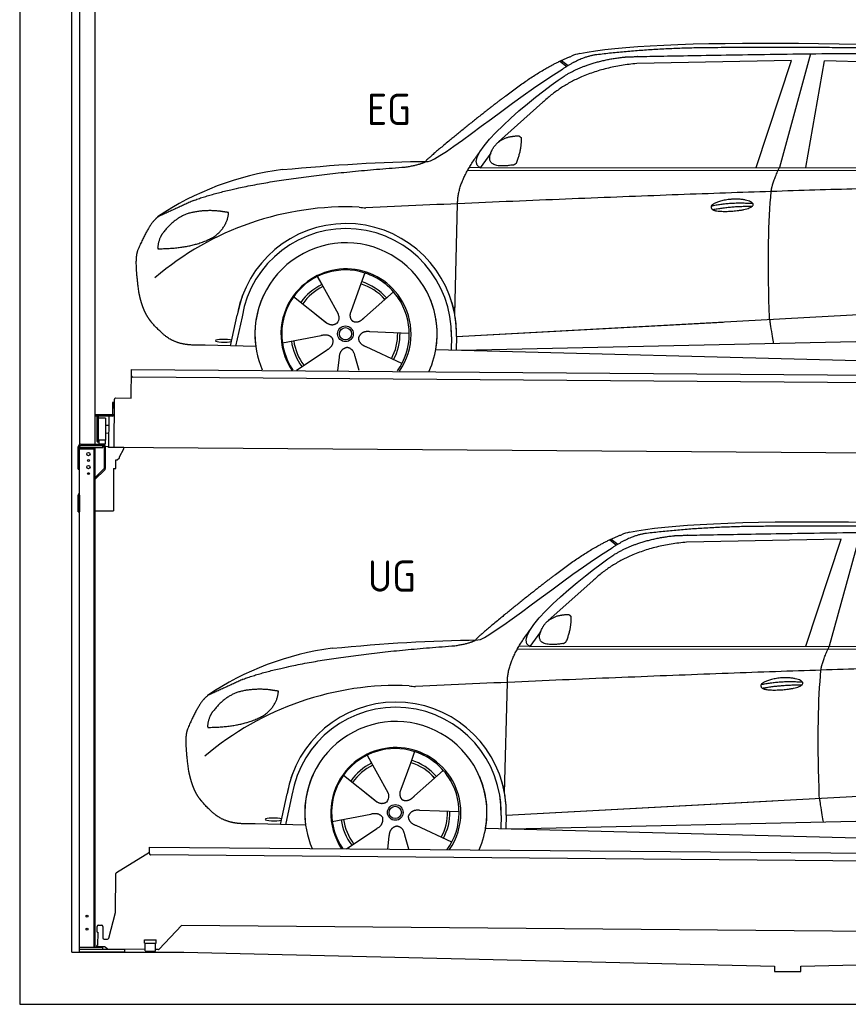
# Model space of a CAD drawing. Header units: millimetres. Extents: x -411 to 6777, y 0 to 6827.
# Tile 1 of 6: x 0 to 3183, y 0 to 3780. Entities that reach past the tile are written whole.
import ezdxf

# ---------------------------------------------------------------- set-up
doc = ezdxf.new("R2010")
doc.units = ezdxf.units.MM
for name, color, linetype, lineweight in [('car', 10, 'Continuous', 25), ('Gebäude', 7, 'Continuous', 25), ('Logo', 7, 'Continuous', 25), ('Plattform', 7, 'Continuous', 25), ('Ständer hinten', 7, 'Continuous', 25)]:
    doc.layers.add(name, color=color, linetype=linetype, lineweight=lineweight)
doc.styles.get("Standard").update_dxf_attribs({"font": 'ISOCP.SHX'})

# ---------------------------------------------------------------- blocks, each defined once
blk = doc.blocks.new('UG Plattfrom Gl550')
at = {"layer": 'Plattform'}
for p, q in [((371.8, 506.3), (498.1, 583.5)), ((498.1, 578.8), (498.2, 597.8)), ((498.2, 597.8), (498.3, 603.8)), ((498.3, 603.8), (5435.1, 560.7)), ((5429.8, 530.7), (503, 573.7)), ((368.7, 352.3), (369.4, 502.1)), ((342.2, 253.9), (368.7, 352.3)), ((302.6, 303.5), (314.6, 303.4)), ((621.4, 302.7), (535.3, 212)), ((5347, 261.5), (621.4, 302.7)), ((297.4, 276.5), (297.6, 298.5)), ((297.4, 276.5), (299.7, 276.5)), ((299.7, 276.5), (299.3, 225.5)), ((319.6, 298.3), (319.2, 255.3)), ((324.2, 250.3), (337.3, 250.2)), ((479.6, 234.9), (479.7, 247.9)), ((479.6, 234.9), (524.6, 234.5)), ((479.7, 247.9), (524.7, 247.5)), ((481.8, 204.9), (482.1, 234.9)), ((521.8, 204.6), (522.1, 234.6)), ((524.6, 234.5), (524.7, 247.5)), ((296.9, 220.5), (297, 225.5)), ((325.2, 220.3), (296.9, 220.5)), ((299.3, 225.5), (297, 225.5)), ((335.5, 213.3), (328.3, 219.2)), ((481.8, 210.9), (338.6, 212.2)), ((481.8, 204.9), (521.8, 204.6)), ((531.7, 210.5), (521.8, 210.6))]:
    blk.add_line(p, q, dxfattribs=at)
for centre, start, end in [((503.1, 578.7), 179.5, 269.5), ((374.4, 502.1), 121.4261, 179.5), ((302.6, 298.5), 89.5, 179.5), ((314.6, 298.4), 359.5, 89.5), ((324.2, 255.3), 179.5, 269.5), ((337.4, 255.2), 269.5, 344.9258), ((325.1, 215.3), 50.8402, 89.5), ((338.6, 217.2), 230.8402, 269.5), ((531.7, 215.5), 269.5, 316.4902)]:
    blk.add_arc(centre, 5, start, end, dxfattribs=at)
blk = doc.blocks.new('Palette EG Gl550')
at = {"layer": 'Plattform'}
for p, q in [((428.6, 2327), (429.5, 2437)), ((429.5, 2437), (5467.3, 2398)), ((5462.1, 2368), (434.2, 2407)), ((356.5, 2310.3), (356.1, 2264.3)), ((363.5, 2310.2), (356.5, 2310.3)), ((358.1, 2263.3), (358.5, 2310.3)), ((362.6, 2137.5), (363.6, 2322.5)), ((368.6, 2327.5), (428.6, 2327)), ((354.1, 2262.3), (292.8, 2262.8)), ((293.1, 2262.8), (293.1, 2257.8)), ((293.1, 2260.8), (355.1, 2260.3)), ((355.1, 2257.3), (293.1, 2257.8)), ((297.3, 2160.5), (298, 2254.5)), ((302, 2254.5), (301.3, 2160.5)), ((330, 2249.4), (329.3, 2165.2)), ((342.6, 2257.4), (341.7, 2137.7)), ((355.1, 2257.3), (355.1, 2260.3)), ((363.1, 2263.2), (358.1, 2263.3)), ((358.2, 2263.3), (363.1, 2263.2)), ((342.3, 2221.9), (329.8, 2222.3)), ((328.9, 2165), (303.9, 2165)), ((303.9, 2165), (303.9, 2150)), ((328.9, 2165), (303.9, 2165)), ((303.9, 2165), (303.9, 2150)), ((328.9, 2165), (328.9, 2150)), ((328.9, 2165), (328.9, 2150)), ((342.1, 2191.7), (329.5, 2191.8)), ((303.9, 2150), (328.9, 2150)), ((328.9, 2150), (303.9, 2150)), ((5465, 2098), (341.7, 2137.7))]:
    blk.add_line(p, q, dxfattribs=at)
for centre, radius, start, end in [((434.3, 2412), 5, 179.556, 269.556), ((368.6, 2322.5), 5, 89.556, 179.556), ((300, 2254.5), 2, 359.3444, 179.3444), ((302.4, 2250.4), 0.4, 179.3444, 271.7264), ((313.4, 1923.4), 326.8, 87.1681, 91.938), ((329.6, 2249.4), 0.4, 359.3444, 86.9565), ((354.1, 2264.3), 2.01, 269.7445, 359.3674), ((355.1, 2263.3), 3, 269.7663, 359.5554), ((355.1, 2263.3), 6, 269.556, 359.556), ((355.1, 2263.3), 6, 269.5566, 359.5553), ((299.3, 2160.5), 2, 179.3444, 359.3444), ((301.7, 2164.6), 0.4, 86.9623, 179.3444), ((302.7, 2173.3), 8.39, 263.3001, 278.0521), ((328.9, 2165.2), 0.4, 267.6536, 359.3444)]:
    blk.add_arc(centre, radius, start, end, dxfattribs=at)
blk = doc.blocks.new('Ständer hinten')
at = {"layer": 'Ständer hinten'}
for p, q in [((229.9, 5162), (229.9, 2148.6)), ((229.9, 5162), (289.9, 5162)), ((289.9, 2150), (289.9, 5162)), ((289.9, 5042), (312.9, 5042)), ((312.9, 5042), (312.9, 4890.7)), ((312.9, 4800.8), (312.9, 4640.8)), ((297.9, 4540.9), (289.9, 4541)), ((230, 2140), (230, 2137)), ((230, 2137), (318.9, 2137)), ((318.9, 2145), (235, 2145)), ((318.9, 2145), (318.9, 2137))]:
    blk.add_line(p, q, dxfattribs=at)
blk = doc.blocks.new('Car_EG')
at = {"layer": 'car'}
for p, q in [((3037.9, 3648.8), (2918.5, 3211.9)), ((2075.4, 3620.6), (2101.4, 3600.1)), ((2081.3, 3623.3), (2106.7, 3603.2)), ((2964.5, 3623), (2370.7, 3611.1)), ((2828.5, 3211.9), (2964.5, 3623)), ((3020.2, 3212), (3091, 3621.1)), ((3792.6, 3604.8), (3091, 3621.1)), ((2009.8, 3462.5), (1839, 3310.1)), ((1809.4, 3267), (1768.3, 3211.3)), ((1768.3, 3211.3), (4420.2, 3212.7)), ((1721.3, 3202.4), (4364.6, 3199.2)), ((1768.3, 3211.3), (1727, 3212.4)), ((1671.2, 2647.6), (1682.3, 3073.1)), ((1325.6, 2807.3), (1310.5, 2765.6)), ((1143.3, 2793.6), (1160.5, 2762.6)), ((1143.5, 2793.6), (1222.8, 2649.9)), ((1310.5, 2765.6), (1273.2, 2662.5)), ((1435.9, 2735.1), (1325, 2637)), ((1052.3, 2716.4), (1171, 2622.3)), ((1671.2, 2647.6), (1672.8, 2708.3)), ((1133.8, 2651.8), (1180.1, 2615.1)), ((1273.2, 2662.5), (1269.4, 2652.2)), ((1677.7, 2563), (3547.7, 2665.1)), ((810, 2527.3), (835.6, 2644.9)), ((854.1, 2639.5), (829.5, 2526.7)), ((1677.7, 2563), (2701.8, 2619)), ((1496.5, 2575.5), (1345.2, 2581.8)), ((1009, 2538.8), (1157.7, 2567.7)), ((1658.1, 2562.4), (1656.8, 2512)), ((1677.7, 2563), (1676.5, 2511.5)), ((1697, 2510.9), (3582.9, 2552.3)), ((907, 2524.7), (712.8, 2529.9)), ((1063.5, 2434.5), (1180.5, 2512.2)), ((1468.3, 2459.5), (1331, 2523.5)), ((1598.6, 2513.5), (3647.1, 2460.1)), ((1222.2, 2433.1), (1228.3, 2482.6)), ((1303.4, 2432.4), (1288.2, 2487.1))]:
    blk.add_line(p, q, dxfattribs=at)
for radius in [30.1, 23.6]:
    blk.add_circle((1251.5, 2573.8), radius, dxfattribs=at)
for centre, radius, start, end in [((2188.5, 3479.2), 174.5, 102.3489, 113.0153), ((1156.1, 2091.5), 1122.3, 97.5147, 123.9129), ((1259.2, 1920.1), 1141.2, 87.724, 130.3913), ((1332, 3174.5), 117.4, 256.4608, 268.6636), ((1253.6, 2572.9), 424.2, 10.1481, 170.2223), ((1253.4, 2572.7), 404.8, 358.5419, 170.499), ((1253.6, 2572.9), 350, 350.2258, 187.9239), ((1251.5, 2573.8), 245, 51.7123, 188.2101), ((1253.6, 2572.9), 250, 34.003, 143.5989), ((1251.5, 2573.8), 245, 30.221, 72.4019), ((1251.5, 2573.8), 209.6, 115.7372, 144.8747), ((1251.5, 2573.8), 200.6, 41.1155, 72.9111), ((1251.5, 2573.8), 209.6, 41.1302, 72.8747), ((1253.6, 2572.9), 424.2, 158.9384, 170.2223), ((1253.6, 2572.9), 350, 154.4856, 203.0931), ((1253.6, 2572.9), 350, 154.4856, 157.347), ((1251.5, 2573.8), 200.6, 115.5705, 145.0215), ((1253.6, 2572.9), 250, 143.5989, 213.5789), ((1251.5, 2573.8), 245, 144.4019, 214.6129), ((1253.6, 2572.9), 250, 143.5989, 147.9713), ((1251.5, 2573.8), 245, 143.0042, 147.4925), ((1251.5, 2573.8), 200.6, 41.1155, 44.3784), ((1251.5, 2573.8), 245, 324.3871, 34.5977), ((1253.6, 2572.9), 250, 325.4211, 34.003), ((1253.6, 2572.9), 250, 29.7422, 34.003), ((1253.6, 2572.9), 350, 350.2258, 23.1163), ((1253.6, 2572.9), 424.2, 358.6661, 18.6635), ((1253.6, 2572.9), 350, 335.9069, 11.3993), ((1253.6, 2572.9), 404.6, 358.5068, 9.6777), ((1253.6, 2572.9), 424.2, 358.6661, 9.1695), ((1251.5, 2573.8), 200.6, 331.5904, 1.0215), ((1251.5, 2573.8), 209.6, 331.7372, 0.8747), ((1251.5, 2573.8), 209.6, 187.7372, 216.8747), ((1251.5, 2573.8), 200.6, 187.5904, 217.0215)]:
    blk.add_arc(centre, radius, start, end, dxfattribs=at)
blk.add_ellipse((785.5, 2546.9), major_axis=(33.6, -0.3), ratio=0.157274, start_param=0.513473, end_param=5.704241, dxfattribs=at)
for points, degree in [([(2151.2, 3649.7), (2438.8, 3711.3), (3323.8, 3698), (4495.8, 3634.7)], 3), ([(2681.9, 3672.1), (2439, 3672), (2209.6, 3644.1)], 2), ([(3646, 3657.4), (3297.8, 3676.8), (2681.9, 3672.1)], 2), ([(1866.9, 3486.8), (2008, 3597.1), (2120.2, 3639.8)], 2), ([(2209.6, 3644.1), (2153.4, 3635.1), (2085, 3589.8)], 2), ([(2091.3, 3563.1), (2185.1, 3620.8), (2320.7, 3636)], 2), ([(2370.7, 3611.1), (2146.6, 3591.8), (2009.8, 3462.5)], 2), ([(1568.6, 3235.8), (1604.3, 3232), (1906.5, 3480.9), (2085, 3589.8)], 3), ([(1768.3, 3211.3), (1685.3, 3251.4), (1979.2, 3487.7), (2091.3, 3563.1)], 3), ([(1866.9, 3486.8), (1785.8, 3426.3), (1683.4, 3342.9), (1554.1, 3237.7), (1560, 3235.7)], 4), ([(1817.6, 3284.6), (1834.1, 3314.9), (1876.9, 3329)], 2), ([(1876.9, 3329), (1905.6, 3334.7), (1918.5, 3333.5)], 2), ([(1908.1, 3229.4), (1929.6, 3282.4), (1927, 3327.3)], 2), ([(1918.5, 3333.5), (1924.5, 3327.4), (1927, 3327.3)], 2), ([(1682.3, 3073.1), (1679.9, 3156.7), (1768.8, 3274)], 2), ([(1894.6, 3221.7), (1772.4, 3203), (1817.6, 3284.6)], 2), ([(667.1, 3085.4), (903.7, 3172), (1480.7, 3213.9)], 2), ([(1009.4, 3204.2), (1205.7, 3222.1), (1390.9, 3235.2), (1568.6, 3235.8)], 3), ([(1480.7, 3213.9), (1533.9, 3221.8), (1559.7, 3234.7)], 2), ([(1894.6, 3221.7), (1900.7, 3223.5), (1908.1, 3229.4)], 2), ([(2886.6, 3120), (2889.7, 3151), (2918.5, 3211.9)], 2), ([(4638.8, 3141), (3762.4, 3169.4), (1329.3, 3057.2)], 2), ([(667.1, 3085.4), (532.9, 3023.5)], 1), ([(2656.5, 3064.7), (2732, 3080.9), (2815.5, 3074.4)], 2), ([(2661.4, 3050.8), (2735.6, 3064.7), (2813.5, 3063.3)], 2), ([(643.1, 3034.4), (590.8, 3013.7), (552.7, 2963.7)], 2), ([(770, 3044.2), (702.5, 3051.9), (643.1, 3034.4)], 2), ([(752.9, 2950.7), (798.9, 2987.7), (802.6, 3039.5)], 2), ([(802.6, 3039.5), (784.9, 3041.6), (770, 3044.2)], 2), ([(532.9, 3023.5), (498.2, 3000.8), (453.2, 2893.7)], 2), ([(552.7, 2963.7), (534.5, 2943.9), (529.7, 2902.6)], 2), ([(531, 2900.3), (675.7, 2900.9), (752.9, 2950.7)], 2), ([(453.2, 2893.7), (446.7, 2877.8), (444.7, 2849.3), (445.7, 2816.9), (456.9, 2733.7)], 4), ([(529.7, 2902.6), (533.1, 2902.5), (531, 2900.3)], 2), ([(1171, 2622.3), (1194.3, 2600.4), (1217.6, 2613.8)], 2), ([(1157.7, 2567.7), (1188.4, 2576.4), (1203, 2553.9)], 2), ([(1345.2, 2581.8), (1313.5, 2585.8), (1302.5, 2561.3)], 2), ([(1180.5, 2512.2), (1208.5, 2527.6), (1203, 2553.9)], 2), ([(1331, 2523.5), (1301, 2534.5), (1302.5, 2561.3)], 2), ([(1228.3, 2482.6), (1229.5, 2514.6), (1255.5, 2521.5)], 2), ([(1288.2, 2487.1), (1282.2, 2518.5), (1255.5, 2521.5)], 2)]:
    blk.add_open_spline(points, degree=degree, dxfattribs=at)
for points, degree, knots in [([(2320.7, 3636), (2347.3, 3638), (2486.7, 3639.9), (3508.2, 3660), (4128.4, 3653.6), (4583.8, 3481), (4560.1, 3307.3)], 4, [0.0821318, 0.0821318, 0.0821318, 0.0821318, 0.0821318, 0.258851, 0.508851, 1, 1, 1, 1, 1]), ([(2880.4, 2628.7), (2879.9, 2642.3), (2879.5, 2655.6), (2879.1, 2668.8), (2873.5, 2858.7), (2876, 3009.1), (2886.6, 3120)], 3, [0, 0, 0, 0, 0.064923, 0.064923, 0.064923, 1, 1, 1, 1]), ([(2656.5, 3064.7), (2660.7, 3069.8), (2681.9, 3085.9), (2764.7, 3105.3), (2879.8, 3068.1), (2770.8, 3040.5), (2686, 3041.9), (2651.7, 3045.8), (2656.5, 3064.7)], 5, [0, 0, 0, 0, 0, 0, 0.300106, 0.500106, 0.700106, 1, 1, 1, 1, 1, 1]), ([(456.9, 2733.7), (457.7, 2729.5), (458.6, 2725.3), (459.5, 2721.1), (460.5, 2717.1), (464, 2702.3), (468, 2688.6), (472.4, 2676.1), (477.3, 2664.8)], 4, [0.4914944, 0.4914944, 0.4914944, 0.4914944, 0.4914944, 0.5422469, 0.5422469, 0.5422469, 0.5422469, 0.728655, 0.728655, 0.728655, 0.728655, 0.728655]), ([(476.9, 2665.5), (478.3, 2662.3), (479.7, 2659.2), (481.1, 2656.2), (482.6, 2653.3), (488.2, 2642.2), (494.2, 2632.8), (500.4, 2624.9), (506.9, 2617.4)], 4, [0.7288005, 0.7288005, 0.7288005, 0.7288005, 0.7288005, 0.7843928, 0.7843928, 0.7843928, 0.7843928, 1, 1, 1, 1, 1]), ([(1222.8, 2649.9), (1224.5, 2645.8), (1225.5, 2641.8), (1225.8, 2637.9), (1226.4, 2629.3), (1223.7, 2621.3), (1217.6, 2613.8)], 3, [0.2167758, 0.2167758, 0.2167758, 0.2167758, 0.4600873, 0.4600873, 0.4600873, 1, 1, 1, 1]), ([(1269.4, 2652.2), (1268.8, 2649), (1268.5, 2646), (1268.6, 2643.1), (1269, 2640.3), (1269.7, 2634.5), (1271.7, 2629.2), (1275.3, 2624.6), (1280.2, 2621.6)], 4, [0.3191838, 0.3191838, 0.3191838, 0.3191838, 0.3191838, 0.5438253, 0.5438253, 0.5438253, 0.5438253, 1, 1, 1, 1, 1]), ([(712.8, 2529.9), (688.1, 2530.6), (632.5, 2527), (596.4, 2540.9), (552.8, 2566), (506.9, 2617.4)], 4, [0, 0, 0, 0, 0, 0.597866, 1, 1, 1, 1, 1]), ([(1325, 2637), (1325, 2637), (1325, 2637), (1325, 2637), (1325, 2637), (1315.9, 2627.3), (1305.2, 2617.4), (1290.9, 2615), (1280.2, 2621.6)], 4, [-0.000003, -0.000003, -0.000003, -0.000003, -0.000003, 0, 0, 0, 0, 1, 1, 1, 1, 1]), ([(2880.4, 2628.7), (2881, 2624), (2881.7, 2619.5), (2882.4, 2615.2), (2883, 2611.2), (2883.5, 2607.3), (2884.1, 2603.5), (2888.6, 2573.3), (2892.2, 2551.2), (2894.7, 2537.2)], 3, [-0.000011, -0.000011, -0.000011, -0.000011, 0.107576, 0.107576, 0.107576, 0.206414, 0.206414, 0.206414, 1, 1, 1, 1])]:
    blk.add_open_spline(points, degree=degree, knots=knots, dxfattribs=at)
blk = doc.blocks.new('Car_147')
at = {"layer": 'car'}
for p, q in [((2266.8, 1783.3), (2292.7, 1762.8)), ((2272.6, 1786), (2298, 1765.9)), ((3155.8, 1785.7), (2562, 1773.8)), ((3019.9, 1374.6), (3155.8, 1785.7)), ((3229.2, 1811.5), (3109.9, 1374.6)), ((2201.2, 1625.2), (2030.4, 1472.8)), ((2000.7, 1429.7), (1959.6, 1374)), ((1912.6, 1365.1), (4556, 1361.9)), ((1959.6, 1374), (1918.4, 1375.1)), ((1959.6, 1374), (4611.6, 1375.4)), ((1862.5, 810.3), (1873.6, 1235.8)), ((1334.7, 956.3), (1351.9, 925.3)), ((1334.8, 956.3), (1414.2, 812.6)), ((1517, 970), (1501.9, 928.3)), ((1501.9, 928.3), (1464.5, 825.2)), ((1243.7, 879.1), (1362.3, 785)), ((1627.3, 897.8), (1516.3, 799.7)), ((1862.5, 810.3), (1864.1, 871)), ((1001.4, 690), (1027, 807.6)), ((1045.5, 802.2), (1020.9, 689.4)), ((1325.2, 814.5), (1371.4, 777.8)), ((1464.5, 825.2), (1460.7, 814.9)), ((1869, 725.7), (3739, 827.8)), ((1869, 725.7), (2893.1, 781.7)), ((1200.4, 701.5), (1349, 730.4)), ((1687.9, 738.2), (1536.6, 744.5)), ((1849.4, 725.1), (1848.1, 674.7)), ((1869, 725.7), (1867.8, 674.2)), ((1098.3, 687.4), (904.1, 692.6)), ((1659.6, 622.2), (1522.4, 686.2)), ((1888.4, 673.6), (3774.2, 715)), ((1254.9, 597.2), (1371.8, 674.9)), ((1413.6, 595.8), (1419.7, 645.3)), ((1494.8, 595.1), (1479.5, 649.8)), ((1789.9, 676.2), (3838.5, 622.8))]:
    blk.add_line(p, q, dxfattribs=at)
for radius in [30.1, 23.6]:
    blk.add_circle((1442.9, 736.5), radius, dxfattribs=at)
for centre, radius, start, end in [((2379.8, 1641.9), 174.5, 102.3489, 113.0153), ((1347.5, 254.1), 1122.3, 97.5147, 123.9129), ((1450.6, 82.8), 1141.2, 87.724, 130.3913), ((1523.4, 1337.2), 117.4, 256.4608, 268.6636), ((1445, 735.6), 424.2, 10.1481, 170.2223), ((1444.7, 735.4), 404.8, 358.5419, 170.499), ((1445, 735.6), 350, 350.2258, 187.9239), ((1445, 735.6), 250, 34.003, 143.5989), ((1442.9, 736.5), 245, 51.7123, 188.2101), ((1442.9, 736.5), 245, 30.221, 72.4019), ((1442.9, 736.5), 209.6, 115.7372, 144.8747), ((1442.9, 736.5), 200.6, 115.5705, 145.0215), ((1442.9, 736.5), 200.6, 41.1155, 72.9111), ((1442.9, 736.5), 209.6, 41.1302, 72.8747), ((1445, 735.6), 424.2, 158.9384, 170.2223), ((1445, 735.6), 350, 154.4856, 203.0931), ((1445, 735.6), 350, 154.4856, 157.347), ((1445, 735.6), 250, 143.5989, 213.5789), ((1442.9, 736.5), 245, 144.4019, 214.6129), ((1445, 735.6), 250, 143.5989, 147.9713), ((1442.9, 736.5), 245, 143.0042, 147.4925), ((1442.9, 736.5), 200.6, 41.1155, 44.3784), ((1442.9, 736.5), 245, 324.3871, 34.5977), ((1445, 735.6), 250, 325.4211, 34.003), ((1445, 735.6), 250, 29.7422, 34.003), ((1445, 735.6), 350, 350.2258, 23.1163), ((1445, 735.6), 424.2, 358.6661, 18.6635), ((1445, 735.6), 350, 335.9069, 11.3993), ((1445, 735.6), 404.6, 358.5068, 9.6777), ((1445, 735.6), 424.2, 358.6661, 9.1695), ((1442.9, 736.5), 200.6, 331.5904, 1.0215), ((1442.9, 736.5), 209.6, 331.7372, 0.8747), ((1442.9, 736.5), 209.6, 187.7372, 216.8747), ((1442.9, 736.5), 200.6, 187.5904, 217.0215)]:
    blk.add_arc(centre, radius, start, end, dxfattribs=at)
blk.add_ellipse((976.9, 709.6), major_axis=(33.6, -0.3), ratio=0.157274, start_param=0.513473, end_param=5.704241, dxfattribs=at)
for points, degree in [([(2342.5, 1812.4), (2630.1, 1874), (3515.1, 1860.7), (4687.1, 1797.4)], 3), ([(2873.2, 1834.8), (2630.4, 1834.7), (2401, 1806.8)], 2), ([(3837.4, 1820.1), (3489.2, 1839.5), (2873.2, 1834.8)], 2), ([(2058.2, 1649.5), (2199.3, 1759.8), (2311.6, 1802.5)], 2), ([(2401, 1806.8), (2344.7, 1797.8), (2276.3, 1752.5)], 2), ([(2282.7, 1725.8), (2376.5, 1783.5), (2512.1, 1798.7)], 2), ([(1760, 1398.5), (1795.6, 1394.7), (2097.9, 1643.6), (2276.3, 1752.5)], 3), ([(2562, 1773.8), (2337.9, 1754.5), (2201.2, 1625.2)], 2), ([(1959.6, 1374), (1876.6, 1414.1), (2170.6, 1650.4), (2282.7, 1725.8)], 3), ([(2058.2, 1649.5), (1977.1, 1589), (1874.8, 1505.6), (1745.4, 1400.4), (1751.4, 1398.4)], 4), ([(2009, 1447.3), (2025.5, 1477.6), (2068.2, 1491.7)], 2), ([(2068.2, 1491.7), (2096.9, 1497.4), (2109.8, 1496.2)], 2), ([(2099.5, 1392.1), (2120.9, 1445.1), (2118.3, 1490)], 2), ([(2109.8, 1496.2), (2115.9, 1490.1), (2118.3, 1490)], 2), ([(1873.6, 1235.8), (1871.3, 1319.4), (1960.2, 1436.7)], 2), ([(2086, 1384.4), (1963.8, 1365.7), (2009, 1447.3)], 2), ([(1200.7, 1366.9), (1397, 1384.8), (1582.2, 1397.9), (1760, 1398.5)], 3), ([(858.5, 1248.1), (1095.1, 1334.7), (1672.1, 1376.6)], 2), ([(1672.1, 1376.6), (1725.2, 1384.5), (1751.1, 1397.4)], 2), ([(2086, 1384.4), (2092, 1386.2), (2099.5, 1392.1)], 2), ([(3077.9, 1282.7), (3081.1, 1313.7), (3109.9, 1374.6)], 2), ([(4830.2, 1303.7), (3953.8, 1332.1), (1520.6, 1219.9)], 2), ([(858.5, 1248.1), (724.2, 1186.2)], 1), ([(2847.8, 1227.4), (2923.4, 1243.6), (3006.8, 1237.1)], 2), ([(2852.8, 1213.5), (2926.9, 1227.4), (3004.8, 1226)], 2), ([(724.2, 1186.2), (689.6, 1163.5), (644.6, 1056.4)], 2), ([(834.4, 1197.1), (782.1, 1176.4), (744.1, 1126.4)], 2), ([(961.4, 1206.9), (893.8, 1214.6), (834.4, 1197.1)], 2), ([(944.2, 1113.4), (990.3, 1150.4), (994, 1202.2)], 2), ([(994, 1202.2), (976.3, 1204.3), (961.4, 1206.9)], 2), ([(744.1, 1126.4), (725.8, 1106.6), (721.1, 1065.3)], 2), ([(722.4, 1063), (867.1, 1063.6), (944.2, 1113.4)], 2), ([(721.1, 1065.3), (724.5, 1065.2), (722.4, 1063)], 2), ([(644.6, 1056.4), (638.1, 1040.5), (636, 1012), (637.1, 979.6), (648.2, 896.4)], 4), ([(1362.3, 785), (1385.6, 763.1), (1409, 776.5)], 2), ([(1349, 730.4), (1379.8, 739.1), (1394.4, 716.6)], 2), ([(1522.4, 686.2), (1492.4, 697.2), (1493.9, 724)], 2), ([(1536.6, 744.5), (1504.9, 748.5), (1493.9, 724)], 2), ([(1371.8, 674.9), (1399.8, 690.3), (1394.4, 716.6)], 2), ([(1419.7, 645.3), (1420.9, 677.3), (1446.8, 684.2)], 2), ([(1479.5, 649.8), (1473.5, 681.2), (1446.8, 684.2)], 2)]:
    blk.add_open_spline(points, degree=degree, dxfattribs=at)
for points, degree, knots in [([(2512.1, 1798.7), (2538.6, 1800.7), (2678.1, 1802.6), (3699.5, 1822.7), (4319.8, 1816.3), (4775.2, 1643.7), (4751.5, 1470)], 4, [0.0821318, 0.0821318, 0.0821318, 0.0821318, 0.0821318, 0.258851, 0.508851, 1, 1, 1, 1, 1]), ([(2847.8, 1227.4), (2852.1, 1232.5), (2873.2, 1248.6), (2956.1, 1268), (3071.1, 1230.8), (2962.2, 1203.2), (2877.4, 1204.6), (2843.1, 1208.5), (2847.8, 1227.4)], 5, [0, 0, 0, 0, 0, 0, 0.300106, 0.500106, 0.700106, 1, 1, 1, 1, 1, 1]), ([(3071.7, 791.4), (3071.2, 805), (3070.8, 818.3), (3070.4, 831.5), (3064.8, 1021.4), (3067.3, 1171.8), (3077.9, 1282.7)], 3, [0, 0, 0, 0, 0.064923, 0.064923, 0.064923, 1, 1, 1, 1]), ([(648.2, 896.4), (649.1, 892.2), (650, 888), (650.9, 883.8), (651.9, 879.8), (655.4, 865), (659.4, 851.3), (663.8, 838.8), (668.6, 827.5)], 4, [0.4914944, 0.4914944, 0.4914944, 0.4914944, 0.4914944, 0.5422469, 0.5422469, 0.5422469, 0.5422469, 0.728655, 0.728655, 0.728655, 0.728655, 0.728655]), ([(668.3, 828.2), (669.7, 825), (671.1, 821.9), (672.5, 818.9), (673.9, 816), (679.6, 804.9), (685.5, 795.5), (691.8, 787.6), (698.3, 780.1)], 4, [0.7288005, 0.7288005, 0.7288005, 0.7288005, 0.7288005, 0.7843928, 0.7843928, 0.7843928, 0.7843928, 1, 1, 1, 1, 1]), ([(1414.2, 812.6), (1415.9, 808.5), (1416.8, 804.5), (1417.1, 800.6), (1417.8, 792), (1415.1, 784), (1409, 776.5)], 3, [0.2167758, 0.2167758, 0.2167758, 0.2167758, 0.4600873, 0.4600873, 0.4600873, 1, 1, 1, 1]), ([(1460.7, 814.9), (1460.2, 811.7), (1459.9, 808.7), (1460, 805.8), (1460.3, 803), (1461.1, 797.2), (1463.1, 791.9), (1466.6, 787.3), (1471.5, 784.3)], 4, [0.3191838, 0.3191838, 0.3191838, 0.3191838, 0.3191838, 0.5438253, 0.5438253, 0.5438253, 0.5438253, 1, 1, 1, 1, 1]), ([(1516.3, 799.7), (1516.3, 799.7), (1516.3, 799.7), (1516.3, 799.7), (1516.3, 799.7), (1507.2, 790), (1496.6, 780.1), (1482.3, 777.7), (1471.5, 784.3)], 4, [-0.000003, -0.000003, -0.000003, -0.000003, -0.000003, 0, 0, 0, 0, 1, 1, 1, 1, 1]), ([(904.1, 692.6), (879.5, 693.3), (823.8, 689.7), (787.8, 703.6), (744.1, 728.7), (698.3, 780.1)], 4, [0, 0, 0, 0, 0, 0.597866, 1, 1, 1, 1, 1]), ([(3071.7, 791.4), (3072.4, 786.7), (3073.1, 782.2), (3073.7, 777.9), (3074.3, 773.9), (3074.9, 770), (3075.4, 766.2), (3080, 736), (3083.5, 713.9), (3086, 699.9)], 3, [-0.000011, -0.000011, -0.000011, -0.000011, 0.107576, 0.107576, 0.107576, 0.206414, 0.206414, 0.206414, 1, 1, 1, 1])]:
    blk.add_open_spline(points, degree=degree, knots=knots, dxfattribs=at)
blk = doc.blocks.new('Ständer_hinten_GT195')
at = {"layer": 'Ständer hinten'}
for p, q in [((225, 2054), (225, 2140)), ((230, 200), (230, 2140)), ((319, 2137), (230, 2137)), ((230, 2132), (290, 2132)), ((235, 2150), (319, 2150)), ((319, 2145), (235, 2145)), ((285, 2132), (285, 218)), ((290, 218), (290, 2137)), ((319, 2137), (319, 2145)), ((324, 2140), (324, 2057.2)), ((329, 2140), (328.9, 2057.1)), ((341.8, 2139.5), (329, 2140.6)), ((341.8, 2137.7), (341.8, 2139.5)), ((399.8, 2137.2), (341.8, 2137.7)), ((383, 2101.9), (399.7, 2132.7)), ((399.7, 2132.7), (399.8, 2137.2)), ((369, 2057), (369, 2090.5)), ((369, 2090.5), (374, 2090.5)), ((374, 2090.5), (382.9, 2097.4)), ((382.9, 2097.4), (383, 2097.8)), ((383, 2097.8), (383, 2101.9)), ((225, 2054), (230, 2054)), ((290, 2022.1), (322.5, 2053.6)), ((325.9, 2050), (290, 2015.2)), ((360, 2056.3), (369, 2057)), ((360, 2056.3), (360, 1894)), ((230, 1954.9), (225, 1954.9)), ((225, 1890), (225, 1954.9)), ((228.1, 1962.1), (230, 1964)), ((230, 1954.9), (230, 1890)), ((225, 1890), (230, 1890)), ((290, 1894), (360, 1894)), ((319, 218), (230, 218)), ((404, 210), (230, 210)), ((404, 200), (230, 200)), ((319, 210), (319, 218)), ((404, 200), (404, 210))]:
    blk.add_line(p, q, dxfattribs=at)
for centre, radius in [((264, 2112), 6.5), ((264, 2087), 3.7), ((264, 2062), 6.5), ((264, 2037), 3.7), ((258.6, 338), 3.7), ((258.6, 288), 3.7)]:
    blk.add_circle(centre, radius, dxfattribs=at)
for centre, radius, start, end in [((235, 2140), 10, 90, 180), ((235, 2140), 5, 90, 180), ((319, 2140), 10, 0.0086, 89.9915), ((319, 2140), 5, 0, 90), ((319, 2057.2), 5, 314.0428, 0), ((318.9, 2057.1), 10, 314.1186, 0), ((235, 1954.9), 10, 134.1186, 180)]:
    blk.add_arc(centre, radius, start, end, dxfattribs=at)
blk = doc.blocks.new('Gebäude_385_GT195')
at = {"layer": 'Gebäude'}
for p, q in [((0, 6200), (0, 0)), ((200, 200), (200, 6000)), ((200, 200), (630.1, 200)), ((630.1, 200), (2900, 146.1)), ((3000, 146.1), (5231.6, 200)), ((2900, 146.1), (2900, 126.1)), ((2900, 126.1), (3000, 126.1)), ((3000, 126.1), (3000, 146.1)), ((0, 0), (5900, 0))]:
    blk.add_line(p, q, dxfattribs=at)

msp = doc.modelspace()

# ---------------------------------------------------------------- block references
for name in ['Car_EG', 'Car_147']:
    msp.add_blockref(name, (0, 0))
at = {"layer": 'Gebäude'}
msp.add_blockref('Gebäude_385_GT195', (0, 0), dxfattribs=at)
at = {"layer": 'Plattform'}
for name in ['Palette EG Gl550', 'UG Plattfrom Gl550']:
    msp.add_blockref(name, (0, 0), dxfattribs=at)
at = {"layer": 'Ständer hinten'}
for name in ['Ständer hinten', 'Ständer_hinten_GT195']:
    msp.add_blockref(name, (0, 0), dxfattribs=at)

# ---------------------------------------------------------------- texts
msp.add_text('UG', height=120).set_placement((1337.65, 1583.58))
at = {"layer": 'Logo'}
msp.add_text('EG', height=120, dxfattribs=at).set_placement((1334, 3375.32))

doc.saveas('drawing.dxf')
